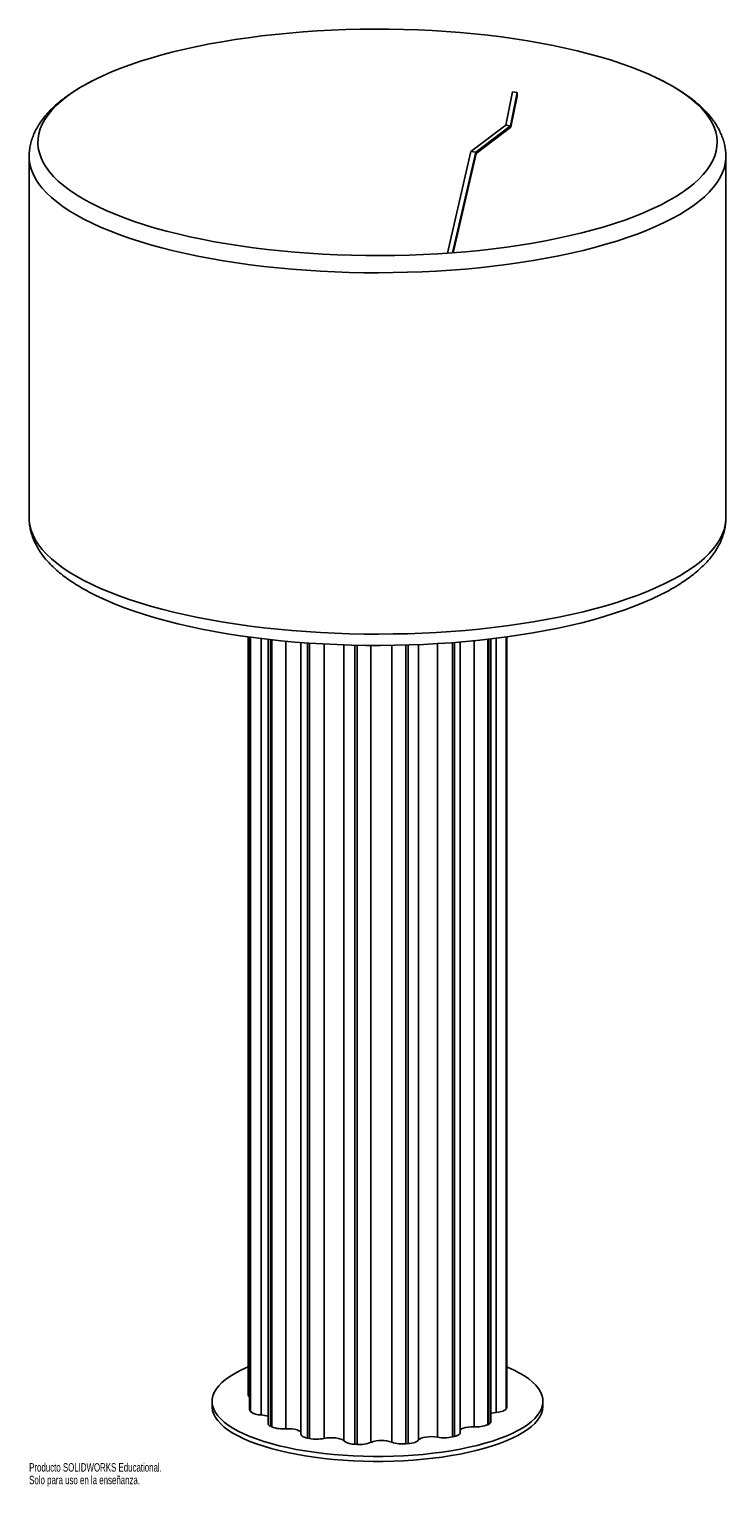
# Paper-space layout '_Dimétrica' of a CAD drawing. Header units: millimetres. Extents: x -937 to -537, y -343 to 493.
import ezdxf

# ---------------------------------------------------------------- set-up
doc = ezdxf.new("R2010")
doc.units = ezdxf.units.MM
doc.styles.add('SLDTEXTSTYLE0', font='TXT', dxfattribs={"width": 0.7})

psp = doc.layouts.new('_Dimétrica')

# ---------------------------------------------------------------- linework, layer by layer
at = {"color": 7, "linetype": 'Continuous', "lineweight": 25}
for p, q in [((-663.56, 438.28), (-659.71, 457.4)), ((-660.81, 437.88), (-656.97, 456.99)), ((-656.97, 455.05), (-660.57, 437.12)), ((-656.97, 456.99), (-659.71, 457.4)), ((-656.97, 456.99), (-656.97, 455.05)), ((-683.52, 423.22), (-663.56, 438.28)), ((-680.78, 422.82), (-660.81, 437.88)), ((-660.57, 437.12), (-680.56, 422.04)), ((-663.56, 438.28), (-660.81, 437.88)), ((-937.16, 420.26), (-937.16, 212.85)), ((-697, 364.82), (-683.52, 423.22)), ((-694.12, 365.03), (-680.78, 422.82)), ((-680.56, 422.04), (-693.71, 365.06)), ((-683.52, 423.22), (-680.78, 422.82)), ((-537.16, 212.85), (-537.16, 420.26)), ((-811.34, 144.57), (-811.34, -290.71)), ((-810.56, 144.46), (-810.56, -299.04)), ((-800.01, 143.15), (-800.01, -307.01)), ((-672, -305.84), (-672, 143.42)), ((-662.97, -297.66), (-662.97, 144.57)), ((-781.11, 141.35), (-781.11, -313.03)), ((-689.73, -312.25), (-689.73, 141.63)), ((-832.16, -294.19), (-832.16, -297.02)), ((-642.16, -297.02), (-642.16, -294.19)), ((-777.41, -315.28), (-776.29, -315.52)), ((-694.09, -314.66), (-693.02, -314.4)), ((-750.13, -318.81), (-748.83, -318.88)), ((-720.87, -318.59), (-719.59, -318.49))]:
    psp.add_line(p, q, dxfattribs=at)
at = {"color": 8, "linetype": 'Continuous', "lineweight": 25}
for p, q in [((-810.37, 144.44), (-810.37, -299.62)), ((-810.07, -300.05), (-810.07, 144.4)), ((-803.95, 143.61), (-803.95, -302.03)), ((-798.56, 142.99), (-798.56, -308.54)), ((-797.79, -308.9), (-797.79, 142.9)), ((-681.59, -308.82), (-681.59, 142.38)), ((-673.87, 143.2), (-673.87, -307.61)), ((-673.17, -307.23), (-673.17, 143.28)), ((-669.02, -300.62), (-669.02, 143.78)), ((-663.29, 144.53), (-663.29, -298.51)), ((-663.07, -298.08), (-663.07, 144.56)), ((-789.87, 142.1), (-789.87, -309.95)), ((-777.41, 141.08), (-777.41, -315.28)), ((-776.29, -315.52), (-776.29, 141)), ((-767.76, 140.49), (-767.76, -315.48)), ((-756.45, -316.9), (-756.45, 140)), ((-750.13, 139.83), (-750.13, -318.81)), ((-748.83, -318.88), (-748.83, 139.8)), ((-740.99, 139.69), (-740.99, -317.76)), ((-728.9, -317.63), (-728.9, 139.74)), ((-720.87, 139.91), (-720.87, -318.59)), ((-719.59, -318.49), (-719.59, 139.95)), ((-713.63, 140.16), (-713.63, -316.45)), ((-702.62, -314.8), (-702.62, 140.71)), ((-694.09, 141.29), (-694.09, -314.66)), ((-693.02, -314.4), (-693.02, 141.37))]:
    psp.add_line(p, q, dxfattribs=at)
at = {"color": 7, "linetype": 'Continuous', "lineweight": 25, "flags": 128}
for points in [[(-658.34, 487.88), (-665.98, 488.94), (-673.75, 489.9), (-681.63, 490.74), (-689.61, 491.47), (-697.68, 492.08), (-705.82, 492.59), (-714.02, 492.97), (-722.26, 493.24), (-730.52, 493.39), (-738.8, 493.43), (-747.08, 493.35), (-755.33, 493.15), (-763.56, 492.83), (-771.73, 492.4), (-779.85, 491.85), (-787.88, 491.19), (-795.83, 490.42), (-803.67, 489.53), (-811.39, 488.54), (-818.97, 487.43), (-826.41, 486.22), (-833.69, 484.91), (-840.79, 483.49), (-847.71, 481.97), (-854.43, 480.36), (-860.94, 478.66), (-867.22, 476.86), (-873.27, 474.98), (-879.07, 473.01), (-884.62, 470.96), (-889.9, 468.84), (-894.91, 466.64), (-899.63, 464.37), (-904.06, 462.04), (-908.19, 459.65), (-912.01, 457.2), (-915.52, 454.7), (-918.7, 452.16), (-921.56, 449.57), (-924.08, 446.94), (-926.27, 444.28), (-928.12, 441.59), (-929.62, 438.87), (-930.78, 436.14), (-931.59, 433.4), (-932.04, 430.64), (-932.15, 427.88), (-931.9, 425.12), (-931.31, 422.37), (-930.36, 419.63), (-929.07, 416.9), (-927.43, 414.2), (-925.44, 411.52), (-923.12, 408.87), (-920.46, 406.26), (-917.47, 403.69), (-914.16, 401.16), (-910.53, 398.68), (-906.58, 396.25), (-902.34, 393.88), (-897.79, 391.58), (-892.95, 389.34), (-887.83, 387.17), (-882.44, 385.08), (-876.79, 383.06), (-870.89, 381.12), (-864.75, 379.28), (-858.37, 377.51), (-851.78, 375.85), (-844.98, 374.27), (-837.99, 372.79), (-830.82, 371.42), (-823.47, 370.14), (-815.97, 368.98), (-808.33, 367.91), (-800.56, 366.96), (-792.68, 366.12), (-784.7, 365.39), (-776.63, 364.78), (-768.49, 364.27), (-760.29, 363.89), (-752.05, 363.62), (-743.79, 363.47), (-735.51, 363.43), (-727.24, 363.51), (-718.98, 363.71), (-710.76, 364.03), (-702.58, 364.46), (-694.47, 365.01), (-686.43, 365.67), (-678.48, 366.44), (-670.64, 367.33), (-662.92, 368.32), (-655.34, 369.43), (-647.9, 370.64), (-640.62, 371.95), (-633.52, 373.37), (-626.6, 374.89), (-619.88, 376.5), (-613.38, 378.2), (-607.09, 380), (-601.04, 381.88), (-595.24, 383.85), (-589.69, 385.9), (-584.41, 388.02), (-579.4, 390.22), (-574.68, 392.49), (-570.25, 394.82), (-566.12, 397.21), (-562.3, 399.66), (-558.79, 402.16), (-555.61, 404.7), (-552.75, 407.29), (-550.23, 409.92), (-548.04, 412.58), (-546.19, 415.27), (-544.69, 417.99), (-543.53, 420.72), (-542.73, 423.46), (-542.27, 426.22), (-542.16, 428.98), (-542.41, 431.74), (-543, 434.49), (-543.95, 437.23), (-545.25, 439.96), (-546.89, 442.66), (-548.87, 445.34), (-551.19, 447.99), (-553.85, 450.6), (-556.84, 453.17), (-560.15, 455.7), (-563.78, 458.18), (-567.73, 460.61), (-571.98, 462.98), (-576.52, 465.28), (-581.36, 467.52), (-586.48, 469.69), (-591.87, 471.78), (-597.52, 473.8), (-603.42, 475.73), (-609.56, 477.58), (-615.94, 479.34), (-622.53, 481.01), (-629.33, 482.59), (-636.32, 484.06), (-643.5, 485.44), (-650.84, 486.71), (-658.34, 487.88)], [(-577.12, 167.54), (-579.4, 166.47), (-584.41, 164.28), (-589.69, 162.15), (-595.24, 160.1), (-601.04, 158.14), (-607.09, 156.25), (-613.38, 154.46), (-619.88, 152.75), (-626.6, 151.14), (-633.52, 149.62), (-640.62, 148.21), (-647.9, 146.89), (-655.34, 145.68), (-662.92, 144.58), (-670.64, 143.58), (-678.48, 142.69), (-686.43, 141.92), (-694.47, 141.26), (-702.58, 140.71), (-710.76, 140.28), (-718.98, 139.96), (-727.24, 139.77), (-735.51, 139.68), (-743.79, 139.72), (-752.05, 139.87), (-760.29, 140.14), (-768.49, 140.53), (-776.63, 141.03), (-784.7, 141.64), (-792.68, 142.37), (-800.56, 143.21), (-808.33, 144.17), (-815.97, 145.23)], [(-815.97, 145.23), (-823.47, 146.4), (-830.82, 147.67), (-837.99, 149.05), (-844.98, 150.52), (-851.78, 152.1), (-858.37, 153.77), (-864.75, 155.53), (-870.89, 157.38), (-876.79, 159.31), (-882.44, 161.33), (-887.83, 163.42), (-892.95, 165.59), (-896.08, 167.02)], [(-662.97, -274.41), (-662.13, -274.76), (-658.72, -276.32), (-655.6, -277.95), (-652.78, -279.64), (-650.27, -281.38), (-648.09, -283.17), (-646.24, -285), (-644.73, -286.86), (-643.56, -288.76), (-642.74, -290.67), (-642.28, -292.59), (-642.16, -294.52), (-642.4, -296.45), (-642.99, -298.38), (-643.93, -300.28), (-645.22, -302.16), (-646.85, -304.02), (-648.81, -305.83), (-651.11, -307.61), (-653.72, -309.33), (-656.65, -311), (-659.87, -312.6), (-663.38, -314.14), (-667.17, -315.6), (-671.22, -316.98), (-675.51, -318.28), (-680.03, -319.49), (-684.76, -320.6), (-689.69, -321.62), (-694.8, -322.53), (-700.06, -323.34), (-705.46, -324.04), (-710.98, -324.63), (-716.6, -325.1), (-722.29, -325.46), (-728.04, -325.71), (-733.82, -325.84), (-739.61, -325.84), (-745.4, -325.74), (-751.15, -325.51), (-756.85, -325.17), (-762.48, -324.71), (-768.02, -324.14), (-773.44, -323.45), (-778.72, -322.66), (-783.85, -321.77), (-788.81, -320.77), (-793.57, -319.67), (-798.13, -318.47), (-802.46, -317.19), (-806.54, -315.82), (-810.37, -314.37), (-813.92, -312.84), (-817.19, -311.25), (-820.16, -309.59), (-822.83, -307.87), (-825.17, -306.11), (-827.19, -304.3), (-828.87, -302.45), (-830.21, -300.57), (-831.2, -298.67), (-831.85, -296.75), (-832.14, -294.82), (-832.08, -292.89), (-831.66, -290.96), (-830.89, -289.05), (-829.78, -287.15), (-828.32, -285.28), (-826.52, -283.45), (-824.39, -281.65), (-821.94, -279.9), (-819.16, -278.2), (-816.09, -276.57), (-812.72, -275), (-811.34, -274.41)], [(-642.16, -297.02), (-642.16, -297.35), (-642.4, -299.28), (-642.99, -301.2), (-643.93, -303.11), (-645.22, -304.99), (-646.85, -306.85), (-648.81, -308.66), (-651.11, -310.44), (-653.72, -312.16), (-656.65, -313.83), (-659.87, -315.43), (-663.38, -316.97), (-667.17, -318.43), (-671.22, -319.81), (-675.51, -321.11), (-680.03, -322.32), (-684.76, -323.43), (-689.69, -324.45), (-694.8, -325.36), (-700.06, -326.17), (-705.46, -326.87), (-710.98, -327.46), (-716.6, -327.93), (-722.29, -328.29), (-728.04, -328.54), (-733.82, -328.66), (-739.61, -328.67), (-745.4, -328.56), (-751.15, -328.34), (-756.85, -328), (-762.48, -327.54), (-768.02, -326.97), (-773.44, -326.28), (-778.72, -325.49), (-783.85, -324.59), (-788.81, -323.59), (-793.57, -322.49), (-798.13, -321.3), (-802.46, -320.02), (-806.54, -318.65), (-810.37, -317.2), (-813.92, -315.67), (-817.19, -314.08), (-820.16, -312.42), (-822.83, -310.7), (-825.17, -308.94), (-827.19, -307.13), (-828.87, -305.28), (-830.21, -303.4), (-831.2, -301.5), (-831.85, -299.58), (-832.14, -297.65), (-832.16, -297.02)], [(-810.37, -299.62), (-810.53, -299.25), (-810.56, -299.04)], [(-669.02, -300.62), (-670.64, -300.84), (-672, -301.16)], [(-663.29, -298.51), (-663.56, -298.88), (-663.98, -299.22), (-664.54, -299.55), (-665.24, -299.84), (-666.05, -300.1), (-666.96, -300.32), (-667.96, -300.49), (-669.02, -300.62)], [(-662.97, -297.66), (-662.97, -297.7), (-663.07, -298.08)], [(-798.56, -308.54), (-799.14, -308.22), (-799.58, -307.88), (-799.87, -307.51), (-800, -307.14), (-800.01, -307.01)], [(-681.59, -308.82), (-683.34, -308.82), (-685.05, -308.95), (-686.61, -309.22), (-687.95, -309.59), (-689, -310.06), (-689.68, -310.6), (-689.73, -310.65)], [(-781.11, -311.98), (-781.45, -311.56), (-782.24, -311.04), (-783.37, -310.59), (-784.78, -310.24), (-786.39, -310.01), (-788.12, -309.91), (-789.87, -309.95)], [(-777.41, -315.28), (-778.31, -315.06), (-779.11, -314.8), (-779.79, -314.5), (-780.35, -314.17), (-780.75, -313.82), (-781.01, -313.46), (-781.11, -313.09), (-781.11, -313.03)], [(-756.45, -316.9), (-757.11, -316.36), (-758.14, -315.89), (-759.46, -315.5), (-761.02, -315.24), (-762.72, -315.09), (-764.48, -315.09), (-766.19, -315.22), (-767.76, -315.48)], [(-713.63, -316.45), (-713.94, -316.81), (-714.4, -317.16), (-715, -317.47), (-715.73, -317.76), (-716.57, -318.01), (-717.5, -318.22), (-718.51, -318.38), (-719.59, -318.49)], [(-702.62, -314.8), (-704.23, -314.57), (-705.96, -314.48), (-707.71, -314.52), (-709.38, -314.7), (-710.89, -315), (-712.14, -315.41), (-713.07, -315.9), (-713.63, -316.45)], [(-689.73, -312.25), (-689.77, -312.51), (-689.95, -312.88), (-690.3, -313.23), (-690.78, -313.57), (-691.41, -313.88), (-692.16, -314.16), (-693.02, -314.4)]]:
    psp.add_lwpolyline(points, dxfattribs=at)
at = {"color": 8, "linetype": 'Continuous', "lineweight": 25, "flags": 128}
for points in [[(-817.99, 359.29), (-825.58, 360.47), (-833.02, 361.76), (-840.29, 363.14), (-847.37, 364.63), (-854.26, 366.22), (-860.95, 367.9), (-867.42, 369.68), (-873.66, 371.54), (-879.66, 373.49), (-885.41, 375.52), (-890.9, 377.63), (-896.12, 379.81), (-901.07, 382.07), (-905.72, 384.39), (-910.08, 386.77), (-914.14, 389.21), (-917.88, 391.71), (-921.31, 394.26), (-924.42, 396.85), (-927.19, 399.49), (-929.64, 402.16), (-931.74, 404.86), (-933.51, 407.59), (-934.93, 410.34), (-936, 413.11), (-936.73, 415.89), (-937.1, 418.68), (-937.16, 420.28)], [(-537.16, 420.27), (-537.19, 419.05), (-537.52, 416.26), (-538.19, 413.48), (-539.22, 410.71), (-540.59, 407.95), (-542.31, 405.22), (-544.37, 402.52), (-546.77, 399.84), (-549.51, 397.2), (-552.57, 394.6), (-555.95, 392.05), (-559.66, 389.54), (-563.67, 387.09), (-567.99, 384.7), (-572.61, 382.37), (-577.51, 380.11), (-582.7, 377.91), (-588.16, 375.79), (-593.87, 373.75), (-599.84, 371.79), (-606.05, 369.92), (-612.49, 368.13), (-619.15, 366.44), (-626.01, 364.84), (-633.08, 363.34), (-640.32, 361.93), (-647.73, 360.63), (-655.3, 359.44), (-663.01, 358.35), (-670.86, 357.37), (-678.82, 356.5), (-686.88, 355.74), (-695.03, 355.09), (-703.25, 354.56), (-711.54, 354.15), (-719.87, 353.85), (-728.23, 353.66), (-736.6, 353.6), (-744.98, 353.65), (-753.34, 353.82), (-761.67, 354.1), (-769.96, 354.5), (-778.19, 355.02), (-786.35, 355.65), (-794.43, 356.39), (-802.4, 357.25), (-810.26, 358.21), (-817.99, 359.29)], [(-937.16, 212.85), (-937.1, 211.27), (-936.73, 208.48), (-936, 205.69), (-934.93, 202.92), (-933.51, 200.17), (-931.74, 197.44), (-929.64, 194.74), (-927.19, 192.07), (-924.42, 189.43), (-921.31, 186.84), (-917.88, 184.29), (-914.14, 181.8), (-910.08, 179.35), (-905.72, 176.97), (-901.07, 174.65), (-896.12, 172.39), (-890.9, 170.21), (-885.41, 168.1), (-879.66, 166.07), (-873.66, 164.12), (-867.42, 162.26), (-860.95, 160.49), (-854.26, 158.8), (-847.37, 157.22), (-840.29, 155.73), (-833.02, 154.34), (-825.58, 153.05), (-817.99, 151.87)], [(-817.99, 151.87), (-810.26, 150.79), (-802.4, 149.83), (-794.43, 148.97), (-786.35, 148.23), (-778.19, 147.6), (-769.96, 147.08), (-761.67, 146.68), (-753.34, 146.4), (-744.98, 146.23), (-736.6, 146.18), (-728.23, 146.25), (-719.87, 146.43), (-711.54, 146.73), (-703.25, 147.14), (-695.03, 147.68), (-686.88, 148.32), (-678.82, 149.08), (-670.86, 149.95), (-663.01, 150.93), (-655.3, 152.02), (-647.73, 153.22), (-640.32, 154.52), (-633.08, 155.92), (-626.01, 157.42), (-619.15, 159.02), (-612.49, 160.72), (-606.05, 162.5), (-599.84, 164.38), (-593.87, 166.34), (-588.16, 168.38), (-582.7, 170.49), (-577.51, 172.69), (-572.61, 174.95), (-567.99, 177.28), (-563.67, 179.67), (-559.66, 182.12), (-555.95, 184.63), (-552.57, 187.18), (-549.51, 189.78), (-546.77, 192.42), (-544.37, 195.1), (-542.31, 197.8), (-540.59, 200.54), (-539.22, 203.29), (-538.19, 206.06), (-537.52, 208.85), (-537.19, 211.64), (-537.16, 212.85)]]:
    psp.add_lwpolyline(points, dxfattribs=at)
at = {"color": 7, "linetype": 'Continuous', "lineweight": 25}
for centre, radius, start, end in [((-809.76, -290.48), 1.59, 188.34742, 240.11422), ((-798.79, -291.89), 13.92, 213.72937, 215.87674), ((-804.32, -292.75), 9.28, 231.76952, 272.28047), ((-673.17, -293.3), 11.17, 332.21052, 334.69643), ((-804.72, -316.85), 14.84, 71.50913, 87.04861), ((-773.07, -254.9), 59.4, 244.58112, 245.39726), ((-791.51, -291.94), 18.08, 249.66266, 275.20596), ((-680.28, -292.06), 16.81, 265.5323, 292.38856), ((-696.44, -264.54), 48.62, 297.65291, 298.5856), ((-673.79, -305.52), 1.82, 289.82463, 349.79956), ((-772.12, -293.84), 22.08, 259.11761, 281.39898), ((-750.53, -308.74), 10.08, 234.06096, 272.32164), ((-747.33, -301.4), 17.55, 265.12186, 291.19734), ((-734.77, -334.35), 17.72, 70.65818, 110.53896), ((-722.72, -299.93), 18.75, 250.74143, 275.65791), ((-698.71, -293.14), 22.01, 259.77522, 282.10315)]:
    psp.add_arc(centre, radius, start, end, dxfattribs=at)
for points, knots in [([(-896.86, 465.71), (-897.55, 465.38), (-899.88, 464.3), (-903.58, 462.36), (-907.96, 459.9), (-912.07, 457.33), (-915.92, 454.67), (-919.5, 451.91), (-922.78, 449.06), (-925.76, 446.11), (-928.41, 443.09), (-930.72, 439.99), (-932.68, 436.85), (-934.28, 433.67), (-935.52, 430.47), (-936.42, 427.27), (-936.96, 424.08), (-937.19, 421.75), (-937.14, 420.49), (-937.13, 420.29)], [0, 0, 0, 0, 0.0283887, 0.0951856, 0.1622151, 0.2294667, 0.2969027, 0.3644419, 0.431873, 0.4989353, 0.5652826, 0.6305205, 0.6942867, 0.7563446, 0.8166445, 0.8753278, 0.9326847, 0.9891001, 1, 1, 1, 1]), ([(-537.19, 420.27), (-537.18, 420.56), (-537.13, 421.88), (-537.38, 424.26), (-537.91, 427.36), (-538.78, 430.43), (-539.95, 433.47), (-541.44, 436.47), (-543.23, 439.45), (-545.36, 442.39), (-547.81, 445.3), (-550.59, 448.17), (-553.7, 450.98), (-557.12, 453.73), (-560.85, 456.4), (-564.86, 459), (-569.15, 461.5), (-573.42, 463.79), (-576.38, 465.2), (-577.72, 465.85)], [0, 0, 0, 0, 0.015164, 0.07075, 0.126373, 0.182437, 0.23935, 0.297462, 0.357042, 0.418237, 0.481045, 0.545306, 0.610738, 0.676995, 0.743742, 0.810705, 0.877656, 0.944475, 1, 1, 1, 1]), ([(-937.13, 212.86), (-937.12, 212.02), (-937.1, 210.13), (-936.69, 207.22), (-935.98, 204.13), (-934.95, 201.08), (-933.62, 198.06), (-931.97, 195.07), (-930, 192.11), (-927.71, 189.19), (-925.09, 186.3), (-922.13, 183.46), (-918.86, 180.68), (-915.27, 177.97), (-911.39, 175.34), (-907.24, 172.79), (-902.8, 170.33), (-899.13, 168.44), (-896.85, 167.39), (-896.22, 167.1)], [0, 0, 0, 0, 0.04436, 0.099644, 0.155163, 0.211339, 0.268551, 0.32711, 0.387223, 0.448961, 0.512238, 0.576827, 0.642402, 0.708619, 0.77517, 0.841813, 0.908366, 0.974753, 1, 1, 1, 1]), ([(-576.92, 167.65), (-575.65, 168.26), (-572.79, 169.65), (-568.62, 171.91), (-564.36, 174.42), (-560.38, 177.03), (-556.65, 179.74), (-553.22, 182.54), (-550.08, 185.44), (-547.25, 188.43), (-544.76, 191.49), (-542.62, 194.61), (-540.83, 197.77), (-539.4, 200.96), (-538.32, 204.16), (-537.59, 207.36), (-537.2, 210.26), (-537.19, 212.1), (-537.19, 212.87)], [0, 0, 0, 0, 0.053202, 0.120545, 0.18812, 0.255905, 0.323843, 0.391797, 0.45953, 0.526735, 0.593033, 0.658032, 0.721416, 0.783032, 0.842923, 0.901311, 0.958539, 1, 1, 1, 1])]:
    psp.add_open_spline(points, degree=3, knots=knots, dxfattribs=at)

# ---------------------------------------------------------------- texts
at = {"color": 7, "linetype": 'Continuous', "char_height": 4.8336, "attachment_point": 1, "style": 'SLDTEXTSTYLE0'}
for s, insert in [('Producto SOLIDWORKS Educational.', (-937.16, -329.69)), ('Solo para uso en la enseñanza.', (-937.16, -336.94))]:
    psp.add_mtext(s, dxfattribs=dict(at, insert=insert))

doc.saveas('drawing.dxf')
